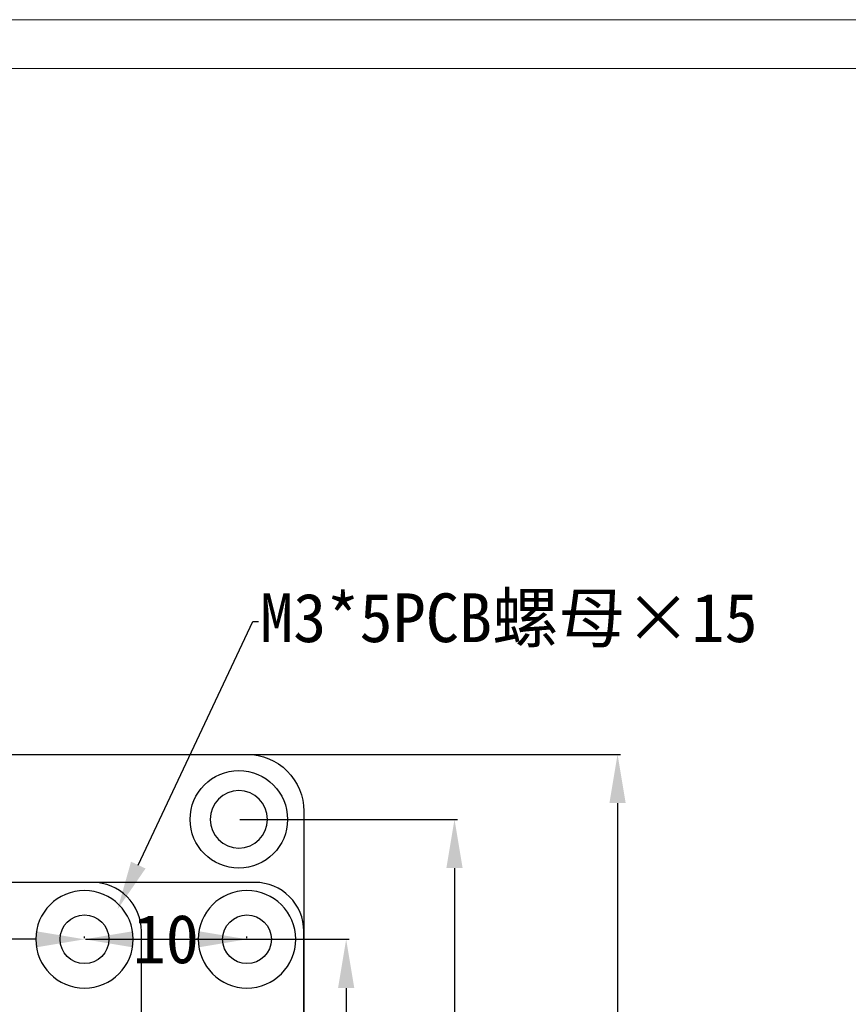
# Model space of a CAD drawing. Header units: millimetres. Extents: x 24 to 391, y -170 to 84.
# Tile 49 of 49: x 246 to 297, y 24 to 84. Entities that reach past the tile are written whole.
import ezdxf
from ezdxf import colors
from ezdxf.entities.mleader import LeaderData, LeaderLine
from ezdxf.math import Vec2, Vec3

# ---------------------------------------------------------------- set-up
doc = ezdxf.new("R2010")
doc.units = ezdxf.units.MM
doc.header["$MEASUREMENT"] = 0
for name, color, linetype in [('M3×5 PCB螺母', 4, 'Continuous'), ('丝印', 250, 'Continuous'), ('安装孔', 2, 'Continuous')]:
    doc.layers.add(name, color=color, linetype=linetype)
for name, color, linetype, lineweight in [('图框', 7, 'Continuous', 18), ('尺寸标注', 3, 'Continuous', 20), ('板子轮廓', 5, 'Continuous', 30)]:
    doc.layers.add(name, color=color, linetype=linetype, lineweight=lineweight)
doc.styles.get("Standard").update_dxf_attribs({"font": 'simfang.ttf'})
doc.dimstyles.new('STANDARD_ACAD', dxfattribs={"dimtxt": 0.18, "dimasz": 0.18, "dimexe": 0.18, "dimexo": 0.0625, "dimgap": 0.09, "dimtad": 0, "dimtih": 1, "dimtoh": 1, "dimdec": 4, "dimzin": 0, "dimdsep": 46, "dimtxsty": 'Standard', "dimcen": 0.09, "dimadec": 0, "dimazin": 0, "dimtfac": 1, "dimtdec": 4, "dimtofl": 0, "dimtmove": 0, "dimatfit": 3, "dimfxl": 1, "dimtolj": 1, "dimtzin": 0, "dimarcsym": 0})

# ---------------------------------------------------------------- blocks, each defined once
blk = doc.blocks.new('*D114')
at = {"layer": 'Defpoints', "color": 0, "transparency": 16777216}
for p in [(259.561, 39.131), (259.561, -70.869), (282.371, -70.869)]:
    blk.add_point(p, dxfattribs=at)
at = {"layer": '尺寸标注', "color": 0, "lineweight": -2, "transparency": 16777216}
for p, q in [((259.624, 39.131), (282.551, 39.131)), ((282.371, 36.131), (282.371, -14.301)), ((282.371, -67.869), (282.371, -17.436)), ((259.624, -70.869), (282.551, -70.869))]:
    blk.add_line(p, q, dxfattribs=at)
at = {"layer": '尺寸标注', "color": 0, "transparency": 16777216}
for points in [[(281.871, 36.131), (282.871, 36.131), (282.371, 39.131)], [(281.871, -67.869), (282.871, -67.869), (282.371, -70.869)]]:
    blk.add_solid(points, dxfattribs=at)
at = {"layer": '尺寸标注', "color": 0, "transparency": 16777216, "insert": (282.371, -15.869), "char_height": 3, "attachment_point": 5}
blk.add_mtext('\\A1;110', dxfattribs=at)
blk = doc.blocks.new('*D115')
at = {"layer": 'Defpoints', "color": 0, "transparency": 16777216}
for p in [(259.061, 35.132), (259.061, -66.869), (272.336, -66.869)]:
    blk.add_point(p, dxfattribs=at)
at = {"layer": '尺寸标注', "color": 0, "lineweight": -2, "transparency": 16777216}
for p, q in [((259.124, 35.132), (272.516, 35.132)), ((272.336, 32.132), (272.336, -14.301)), ((272.336, -63.869), (272.336, -17.436)), ((259.124, -66.869), (272.516, -66.869))]:
    blk.add_line(p, q, dxfattribs=at)
at = {"layer": '尺寸标注', "color": 0, "transparency": 16777216}
for points in [[(271.836, 32.132), (272.836, 32.132), (272.336, 35.132)], [(271.836, -63.869), (272.836, -63.869), (272.336, -66.869)]]:
    blk.add_solid(points, dxfattribs=at)
at = {"layer": '尺寸标注', "color": 0, "transparency": 16777216, "insert": (272.336, -15.869), "char_height": 3, "attachment_point": 5}
blk.add_mtext('\\A1;102', dxfattribs=at)
blk = doc.blocks.new('*D126')
at = {"layer": 'Defpoints', "color": 0, "transparency": 16777216}
for p in [(141.561, 27.754), (249.561, 27.754), (249.561, 27.754)]:
    blk.add_point(p, dxfattribs=at)
at = {"layer": '尺寸标注', "color": 0, "lineweight": -2, "transparency": 16777216}
for p, q in [((249.561, 27.816), (249.561, 27.934)), ((141.561, 27.691), (141.561, 27.574)), ((144.561, 27.754), (192.597, 27.754)), ((246.561, 27.754), (198.526, 27.754))]:
    blk.add_line(p, q, dxfattribs=at)
at = {"layer": '尺寸标注', "color": 0, "transparency": 16777216}
for points in [[(144.561, 28.254), (144.561, 27.254), (141.561, 27.754)], [(246.561, 28.254), (246.561, 27.254), (249.561, 27.754)]]:
    blk.add_solid(points, dxfattribs=at)
at = {"layer": '尺寸标注', "color": 0, "transparency": 16777216, "insert": (195.561, 27.754), "char_height": 3, "attachment_point": 5}
blk.add_mtext('\\A1;108', dxfattribs=at)
blk = doc.blocks.new('*D127')
at = {"layer": 'Defpoints', "color": 0, "transparency": 16777216}
for p in [(249.561, 27.754), (259.561, -43.246), (265.667, -43.246)]:
    blk.add_point(p, dxfattribs=at)
at = {"layer": '尺寸标注', "color": 0, "lineweight": -2, "transparency": 16777216}
for p, q in [((249.624, 27.754), (265.847, 27.754)), ((265.667, 24.754), (265.667, -6.179)), ((265.667, -40.246), (265.667, -9.313)), ((259.624, -43.246), (265.847, -43.246))]:
    blk.add_line(p, q, dxfattribs=at)
at = {"layer": '尺寸标注', "color": 0, "transparency": 16777216}
for points in [[(265.167, 24.754), (266.167, 24.754), (265.667, 27.754)], [(265.167, -40.246), (266.167, -40.246), (265.667, -43.246)]]:
    blk.add_solid(points, dxfattribs=at)
at = {"layer": '尺寸标注', "color": 0, "transparency": 16777216, "insert": (265.667, -7.746), "char_height": 3, "attachment_point": 5}
blk.add_mtext('\\A1;71', dxfattribs=at)
blk = doc.blocks.new('*D128')
at = {"layer": 'Defpoints', "color": 0, "transparency": 16777216}
for p in [(249.561, 27.754), (249.561, 27.754), (259.561, 27.754)]:
    blk.add_point(p, dxfattribs=at)
at = {"layer": '尺寸标注', "color": 0, "lineweight": -2, "transparency": 16777216}
for p, q in [((249.561, 27.816), (249.561, 27.934)), ((259.561, 27.816), (259.561, 27.934)), ((252.561, 27.754), (252.677, 27.754)), ((256.561, 27.754), (256.446, 27.754))]:
    blk.add_line(p, q, dxfattribs=at)
at = {"layer": '尺寸标注', "color": 0, "transparency": 16777216}
for points in [[(252.561, 28.254), (252.561, 27.254), (249.561, 27.754)], [(256.561, 28.254), (256.561, 27.254), (259.561, 27.754)]]:
    blk.add_solid(points, dxfattribs=at)
at = {"layer": '尺寸标注', "color": 0, "transparency": 16777216, "insert": (254.561, 27.754), "char_height": 3, "attachment_point": 5}
blk.add_mtext('\\A1;10', dxfattribs=at)

msp = doc.modelspace()

# ---------------------------------------------------------------- linework, layer by layer
at = {"layer": 'M3×5 PCB螺母', "extrusion": (0, 0, -1)}
for centre in [(-249.561, 27.754), (-259.561, 27.754)]:
    msp.add_circle(centre, 3, dxfattribs=at)
at = {"layer": 'M3×5 PCB螺母'}
for centre in [(249.561, 27.754), (259.561, 27.754)]:
    msp.add_circle(centre, 1.5, dxfattribs=at)
at = {"layer": '丝印'}
for points in [[(263.061, -43.746), (263.061, 28.254, 0.414218), (260.061, 31.254), (141.061, 31.254, 0.41421), (138.061, 28.254), (138.061, -43.746, 0.414202), (141.061, -46.746), (260.061, -46.746, 0.414208)], [(141.061, -46.746), (250.061, -46.746, 0.414214), (253.061, -43.746), (253.061, 28.254, 0.414214), (250.061, 31.254), (141.061, 31.254, 0.414214), (138.061, 28.254), (138.061, -43.746, 0.414214)]]:
    msp.add_lwpolyline(points, format="xyb", close=True, dxfattribs=at)
at = {"layer": '图框'}
for points in [[(23.94, -169.616), (391.413, -169.616), (391.413, 84.326), (23.94, 84.326)], [(26.94, -166.616), (388.413, -166.616), (388.413, 81.326), (26.94, 81.326)]]:
    msp.add_lwpolyline(points, close=True, dxfattribs=at)
at = {"layer": '安装孔'}
msp.add_circle((259.061, 35.131), 3, dxfattribs=at)
at = {"layer": '安装孔', "extrusion": (0, 0, -1)}
msp.add_circle((-259.061, 35.132), 1.765, dxfattribs=at)
at = {"layer": '板子轮廓'}
msp.add_lwpolyline([(263.061, 35.631), (263.061, -67.369, -0.414214), (259.561, -70.869), (141.561, -70.869, -0.414214), (138.061, -67.369), (138.061, 35.631, -0.414214), (141.561, 39.131), (259.561, 39.131, -0.414214)], format="xyb", close=True, dxfattribs=at)

# ---------------------------------------------------------------- dimensions: what is measured, and where the dimension line sits
at = {"layer": '尺寸标注'}
for base, p1, p2, picture, middle in [((282.371, -70.869), (259.561, 39.131), (259.561, -70.869), '*D114', (282.371, -15.869)), ((272.336, -66.869), (259.061, 35.132), (259.061, -66.869), '*D115', (272.336, -15.869)), ((265.667, -43.246), (249.561, 27.754), (259.561, -43.246), '*D127', (265.667, -7.746))]:
    dim = msp.add_linear_dim(base=base, p1=p1, p2=p2, angle=90, dimstyle='STANDARD_ACAD', override={"dimtxt": 3, "dimasz": 3, "dimgap": 0.05, "dimdec": 2, "dimzin": 8, "dimtdec": 2, "dimtmove": 2}, dxfattribs=at)
    dim.commit()
    dim.dimension.update_dxf_attribs({"geometry": picture, "text_midpoint": middle})
for p1, picture, middle in [((141.561, 27.754), '*D126', (195.561, 27.754)), ((259.561, 27.754), '*D128', (254.561, 27.754))]:
    dim = msp.add_linear_dim(base=(249.561, 27.754), p1=p1, p2=(249.561, 27.754), dimstyle='STANDARD_ACAD', override={"dimtxt": 3, "dimasz": 3, "dimgap": 0.05, "dimdec": 2, "dimzin": 8, "dimtdec": 2, "dimtmove": 2}, dxfattribs=at)
    dim.commit()
    dim.dimension.update_dxf_attribs({"geometry": picture, "text_midpoint": middle})

# ---------------------------------------------------------------- leaders
ml = msp.add_multileader_mtext('Standard', dxfattribs=at)
ml.set_content('M3*5PCB螺母×15', color=256)
ml.set_leader_properties()
ml.build(insert=Vec2(0, 0))
ml.multileader.update_dxf_attribs({"text_right_attachment_type": 6, "dogleg_length": 0.36, "arrow_head_size": 3})
ctx = ml.context
ctx.base_point, ctx.char_height, ctx.arrow_head_size, ctx.landing_gap_size, ctx.plane_origin = Vec3(260.274, 47.303), 3, 3, 0.09, Vec3(251.597, 29.603)
ctx.right_attachment = 6
notes = []
notes.append((ctx, [(0, (1, 1, 0), (259.914, 47.303), (1, 0), 0.36, [(0, [(251.597, 29.603)], 0, [])])]))
ctx.mtext.insert, ctx.mtext.flow_direction = Vec3(260.364, 49.034), 5
for ctx, leaders in notes:
    for number, flags, end, landing, length, lines in leaders:
        leader = LeaderData()
        leader.index, (leader.has_last_leader_line, leader.has_dogleg_vector, leader.attachment_direction) = number, flags
        leader.last_leader_point, leader.dogleg_vector, leader.dogleg_length = Vec3(end), Vec3(landing), length
        for number, points, colour, breaks in lines:
            line = LeaderLine()
            line.index, line.vertices, line.color, line.breaks = number, Vec3.list(points), colors.encode_raw_color(colour), breaks
            leader.lines.append(line)
        ctx.leaders.append(leader)

doc.saveas('drawing.dxf')
